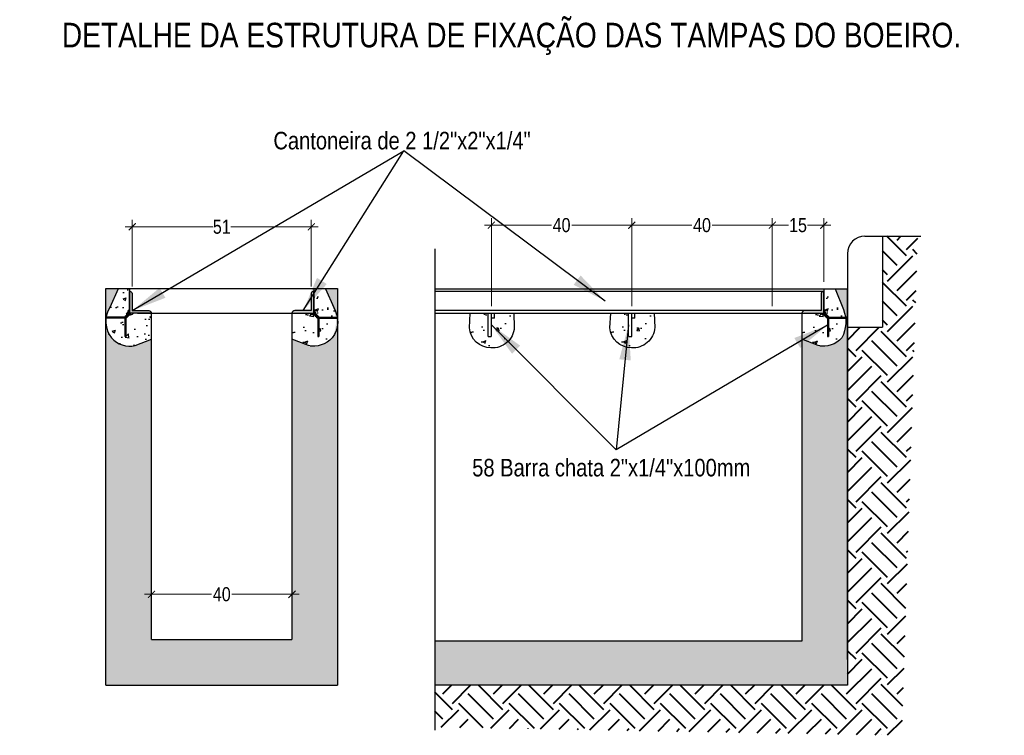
# Model space of a CAD drawing. Header units: metres. Extents: x 1291 to 1934, y 203 to 622.
# Tile 37 of 39: x 1912.32 to 1915.13, y 517.75 to 519.79. Entities that reach past the tile are written whole.
import ezdxf

# ---------------------------------------------------------------- set-up
doc = ezdxf.new("R2010")
doc.units = ezdxf.units.M
for name, color, linetype, lineweight in [('COTAS-1', 1, 'Continuous', 5), ('Paredes', 4, 'Continuous', 40), ('Texto', 7, 'Continuous', 9)]:
    doc.layers.add(name, color=color, linetype=linetype, lineweight=lineweight)
doc.layers.add('DRENAGEM PLUVIAL A CONST', color=4, linetype='Continuous')
doc.layers.add('LINHA FINA', color=1, linetype='Continuous')
doc.styles.add('ARIAL NARROW', font='ARIALN.TTF')
doc.styles.add('SIMPLEX', font='simplex.shx', dxfattribs={"oblique": 15, "height": 0.15})
doc.dimstyles.new('COTA 100', dxfattribs={"dimtxt": 0.15, "dimasz": 0.1, "dimexe": 0.1, "dimexo": 0.005, "dimgap": 0.025, "dimtad": 1, "dimzin": 1, "dimtxsty": 'SIMPLEX', "dimblk": 'OBLIQUE', "dimcen": 0.1, "dimdle": 0.1, "dimclrd": 1, "dimclre": 1, "dimclrt": 7, "dimadec": 0, "dimazin": 0, "dimtfac": 1, "dimtofl": 0, "dimtmove": 0, "dimatfit": 2, "dimfxl": 1, "dimarcsym": 1})
doc.dimstyles.new('Cts_020', dxfattribs={"dimtxt": 0.04, "dimasz": 0.02, "dimexe": 0.02, "dimexo": 0.02, "dimgap": 0.005, "dimtad": 0, "dimdec": 0, "dimlfac": 100, "dimzin": 4, "dimdsep": 46, "dimtxsty": 'ARIAL NARROW', "dimblk": 'ARCHTICK', "dimcen": 0.5, "dimdle": 0.02, "dimclrd": 256, "dimclre": 256, "dimclrt": 7, "dimaunit": 1, "dimadec": 3, "dimazin": 1, "dimtfac": 1, "dimtdec": 0, "dimtmove": 2, "dimatfit": 3, "dimldrblk": 'OPEN90', "dimfxl": 1, "dimtolj": 1, "dimtzin": 0, "dimlwd": -1, "dimlwe": -1, "dimarcsym": 0})
pattern_1 = [(90, (1482.47062982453, 167.421614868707), (-0.00125, 2.168404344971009e-19), [])]
pattern_2 = [(49.99999999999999, (1800.449408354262, 516.3549665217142), (0.09109233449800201, -0.007969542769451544), [0.009525, -0.104775]), (355, (1800.449408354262, 516.3549665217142), (-0.01762171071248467, 0.09552842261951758), [0.00762, -0.08382029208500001]), (100.4514447, (1800.456999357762, 516.3543023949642), (0.07347062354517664, 0.08755887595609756), [0.008095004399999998, -0.08904512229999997]), (46.18420000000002, (1800.449408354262, 516.3803665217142), (0.135539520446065, -0.02102116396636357), [0.01428749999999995, -0.1571624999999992]), (96.63555760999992, (1800.460703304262, 516.3786147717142), (0.1187020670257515, 0.1237130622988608), [0.01214251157, -0.13356780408]), (351.1841511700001, (1800.449408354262, 516.3803665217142), (0.1187020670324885, 0.1237130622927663), [0.011429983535, -0.12572986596]), (21, (1800.462108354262, 516.3740165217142), (0.07580719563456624, -0.05113259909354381), [0.009525, -0.104775]), (326.0000000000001, (1800.462108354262, 516.3740165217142), (0.03090101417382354, 0.09209398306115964), [0.00762, -0.08381999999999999]), (71.45144499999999, (1800.468425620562, 516.3697554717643), (0.1067082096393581, 0.04096138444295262), [0.008095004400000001, -0.0890449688]), (37.50000000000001, (1800.449408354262, 516.3549665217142), (0.001544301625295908, 0.04227751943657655), [0, -0.082804, 0, -0.08509, 0, -0.0841375]), (7.499999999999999, (1800.449408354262, 516.3549665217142), (0.03340983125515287, 0.05009028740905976), [0, -0.04851399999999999, 0, -0.080899, 0, -0.03206750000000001]), (327.5, (1800.421087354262, 516.3549665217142), (0.06779529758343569, -0.002864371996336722), [0, -0.03175, 0, -0.09906000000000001, 0, -0.131445]), (317.5, (1800.408387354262, 516.3549665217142), (0.07406459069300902, 0.01271324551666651), [0, -0.041275, 0, -0.065786, 0, -0.093345])]

# ---------------------------------------------------------------- blocks, each defined once
blk = doc.blocks.new('_ArchTick')
at = {"color": 0, "linetype": 'ByBlock', "const_width": 0.15}
blk.add_lwpolyline([(-0.5, -0.5), (0.5, 0.5)], dxfattribs=at)
blk = doc.blocks.new('*D277')
at = {"layer": 'COTAS-1', "transparency": 16777216}
for p, q in [((1914.466426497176, 518.9688529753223), (1914.466426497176, 519.2198197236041)), ((1914.613115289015, 519.038835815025), (1914.613115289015, 519.2198197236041)), ((1914.446426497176, 519.1998197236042), (1914.512697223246, 519.1998197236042)), ((1914.633115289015, 519.1998197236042), (1914.566844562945, 519.1998197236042))]:
    blk.add_line(p, q, dxfattribs=at)
at = {"layer": 'Defpoints', "color": 0, "transparency": 16777216}
for p in [(1914.466426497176, 519.1998197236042), (1914.613115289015, 519.018835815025), (1914.466426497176, 518.9488529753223)]:
    blk.add_point(p, dxfattribs=at)
at = {"layer": 'COTAS-1', "transparency": 16777216, "xscale": 0.02, "yscale": 0.02, "zscale": 0.02, "rotation": 180}
blk.add_blockref('_ArchTick', (1914.466426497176, 519.1998197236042), dxfattribs=at)
at = {"layer": 'COTAS-1', "transparency": 16777216, "xscale": 0.02, "yscale": 0.02, "zscale": 0.02}
blk.add_blockref('_ArchTick', (1914.613115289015, 519.1998197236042), dxfattribs=at)
at = {"layer": 'COTAS-1', "color": 7, "transparency": 16777216, "insert": (1914.539770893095, 519.1998197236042), "char_height": 0.04, "attachment_point": 5, "style": 'ARIAL NARROW'}
blk.add_mtext('\\A1;15', dxfattribs=at)
blk = doc.blocks.new('_Open90')
at = {"color": 0, "linetype": 'ByBlock', "lineweight": -2}
for p, q in [((0, 0), (-1, 0)), ((-0.5, 0.5), (0, 0)), ((0, 0), (-0.5, -0.5))]:
    blk.add_line(p, q, dxfattribs=at)
blk = doc.blocks.new('*D278')
at = {"layer": 'COTAS-1', "transparency": 16777216}
for p, q in [((1914.066426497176, 518.9688529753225), (1914.066426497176, 519.2198197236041)), ((1914.466426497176, 518.9688529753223), (1914.466426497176, 519.2198197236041)), ((1914.046426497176, 519.1998197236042), (1914.237333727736, 519.1998197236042)), ((1914.486426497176, 519.1998197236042), (1914.295519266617, 519.1998197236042))]:
    blk.add_line(p, q, dxfattribs=at)
at = {"layer": 'Defpoints', "color": 0, "transparency": 16777216}
for p in [(1914.066426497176, 519.1998197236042), (1914.066426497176, 518.9488529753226), (1914.466426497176, 518.9488529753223)]:
    blk.add_point(p, dxfattribs=at)
at = {"layer": 'COTAS-1', "transparency": 16777216, "xscale": 0.02, "yscale": 0.02, "zscale": 0.02, "rotation": 180}
blk.add_blockref('_ArchTick', (1914.066426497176, 519.1998197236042), dxfattribs=at)
at = {"layer": 'COTAS-1', "transparency": 16777216, "xscale": 0.02, "yscale": 0.02, "zscale": 0.02}
blk.add_blockref('_ArchTick', (1914.466426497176, 519.1998197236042), dxfattribs=at)
at = {"layer": 'COTAS-1', "color": 7, "transparency": 16777216, "insert": (1914.266426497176, 519.1998197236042), "char_height": 0.04, "attachment_point": 5, "style": 'ARIAL NARROW'}
blk.add_mtext('\\A1;40', dxfattribs=at)
blk = doc.blocks.new('*D279')
at = {"layer": 'COTAS-1', "transparency": 16777216}
for p, q in [((1913.666426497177, 518.968852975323), (1913.666426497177, 519.2198197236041)), ((1914.066426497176, 518.9688529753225), (1914.066426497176, 519.2198197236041)), ((1913.646426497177, 519.1998197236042), (1913.837333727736, 519.1998197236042)), ((1914.086426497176, 519.1998197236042), (1913.895519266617, 519.1998197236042))]:
    blk.add_line(p, q, dxfattribs=at)
at = {"layer": 'Defpoints', "color": 0, "transparency": 16777216}
for p in [(1913.666426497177, 519.1998197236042), (1913.666426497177, 518.948852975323), (1914.066426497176, 518.9488529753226)]:
    blk.add_point(p, dxfattribs=at)
at = {"layer": 'COTAS-1', "transparency": 16777216, "xscale": 0.02, "yscale": 0.02, "zscale": 0.02, "rotation": 180}
blk.add_blockref('_ArchTick', (1913.666426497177, 519.1998197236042), dxfattribs=at)
at = {"layer": 'COTAS-1', "transparency": 16777216, "xscale": 0.02, "yscale": 0.02, "zscale": 0.02}
blk.add_blockref('_ArchTick', (1914.066426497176, 519.1998197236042), dxfattribs=at)
at = {"layer": 'COTAS-1', "color": 7, "transparency": 16777216, "insert": (1913.866426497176, 519.1998197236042), "char_height": 0.04, "attachment_point": 5, "style": 'ARIAL NARROW'}
blk.add_mtext('\\A1;40', dxfattribs=at)
blk = doc.blocks.new('*D282')
at = {"layer": 'COTAS-1', "transparency": 16777216}
for p, q in [((1912.698602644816, 518.0390121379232), (1912.698602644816, 518.1680982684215)), ((1913.098602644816, 518.0390121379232), (1913.098602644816, 518.1680982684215)), ((1912.678602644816, 518.1480982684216), (1912.869509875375, 518.1480982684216)), ((1913.118602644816, 518.1480982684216), (1912.927695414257, 518.1480982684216))]:
    blk.add_line(p, q, dxfattribs=at)
at = {"layer": 'Defpoints', "color": 0, "transparency": 16777216}
for p in [(1913.098602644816, 518.1480982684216), (1912.698602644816, 518.0190121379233), (1913.098602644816, 518.0190121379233)]:
    blk.add_point(p, dxfattribs=at)
at = {"layer": 'COTAS-1', "transparency": 16777216, "xscale": 0.02, "yscale": 0.02, "zscale": 0.02, "rotation": 180}
blk.add_blockref('_ArchTick', (1912.698602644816, 518.1480982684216), dxfattribs=at)
at = {"layer": 'COTAS-1', "transparency": 16777216, "xscale": 0.02, "yscale": 0.02, "zscale": 0.02}
blk.add_blockref('_ArchTick', (1913.098602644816, 518.1480982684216), dxfattribs=at)
at = {"layer": 'COTAS-1', "color": 7, "transparency": 16777216, "insert": (1912.898602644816, 518.1480982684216), "char_height": 0.04, "attachment_point": 5, "style": 'ARIAL NARROW'}
blk.add_mtext('\\A1;40', dxfattribs=at)
blk = doc.blocks.new('*D266')
at = {"layer": 'COTAS-1', "transparency": 16777216}
for p, q in [((1912.643602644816, 519.0252729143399), (1912.643602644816, 519.215341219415)), ((1913.153602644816, 519.0252729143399), (1913.153602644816, 519.215341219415)), ((1912.623602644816, 519.195341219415), (1912.873275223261, 519.195341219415)), ((1913.173602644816, 519.195341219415), (1912.923930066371, 519.195341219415))]:
    blk.add_line(p, q, dxfattribs=at)
at = {"layer": 'Defpoints', "color": 0, "transparency": 16777216}
for p in [(1913.153602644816, 519.195341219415), (1912.643602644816, 519.0052729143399), (1913.153602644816, 519.0052729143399)]:
    blk.add_point(p, dxfattribs=at)
at = {"layer": 'COTAS-1', "transparency": 16777216, "xscale": 0.02, "yscale": 0.02, "zscale": 0.02, "rotation": 180}
blk.add_blockref('_ArchTick', (1912.643602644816, 519.195341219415), dxfattribs=at)
at = {"layer": 'COTAS-1', "transparency": 16777216, "xscale": 0.02, "yscale": 0.02, "zscale": 0.02}
blk.add_blockref('_ArchTick', (1913.153602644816, 519.195341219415), dxfattribs=at)
at = {"layer": 'COTAS-1', "color": 7, "transparency": 16777216, "insert": (1912.898602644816, 519.195341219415), "char_height": 0.04, "attachment_point": 5, "style": 'ARIAL NARROW'}
blk.add_mtext('\\A1;51', dxfattribs=at)
blk = doc.blocks.new('_OBLIQUE')
at = {"color": 0, "linetype": 'ByBlock'}
blk.add_line((-0.5, -0.5), (0.5, 0.5), dxfattribs=at)

msp = doc.modelspace()

# ---------------------------------------------------------------- hatches: boundary and pattern name
h = msp.add_hatch(color=256)
h.dxf.hatch_style = 1
edge = h.paths.add_edge_path()
edge.add_arc((1912.643603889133, 518.9255557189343), 0.07522191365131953, 148.1392334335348, 175.610220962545)
edge.add_line((1912.568602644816, 518.9313132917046), (1912.568602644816, 519.0190801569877))
edge.add_line((1912.568602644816, 519.0190801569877), (1912.603230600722, 519.0189063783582))
edge.add_line((1912.603230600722, 519.0189063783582), (1912.579715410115, 518.9652621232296))
edge = h.paths.add_edge_path()
edge.add_arc((1912.643603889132, 518.9255557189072), 0.07522191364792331, 184.3897790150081, 218.2603360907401)
edge.add_arc((1912.637700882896, 518.9265893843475), 0.07136686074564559, -138.151063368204, -78.38484209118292)
edge.add_line((1912.652069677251, 518.8566839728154), (1912.698599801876, 518.8747964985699))
edge.add_line((1912.698599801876, 518.8747964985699), (1912.698602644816, 518.0190121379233))
edge.add_line((1912.698602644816, 518.0190121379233), (1913.098602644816, 518.0190121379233))
edge.add_line((1913.098602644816, 518.0190121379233), (1913.098608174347, 518.8747616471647))
edge.add_line((1913.098608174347, 518.8747616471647), (1913.145138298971, 518.8566491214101))
edge.add_arc((1913.159507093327, 518.9265545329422), 0.0713668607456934, -101.6151579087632, -41.84893683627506)
edge.add_arc((1913.124647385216, 518.9247102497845), 0.09920988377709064, -27.47359754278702, 20.63473216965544)
edge.add_line((1913.217492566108, 518.9596727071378), (1913.193977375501, 519.0188715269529))
edge.add_line((1913.193977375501, 519.0188715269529), (1913.228625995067, 519.0188720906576))
edge.add_line((1913.228625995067, 519.0188720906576), (1913.228643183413, 517.8888693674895))
edge.add_line((1913.228643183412, 517.8888693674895), (1912.568602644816, 517.8888693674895))
edge.add_line((1912.568602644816, 517.8888693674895), (1912.568602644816, 518.9197981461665))
h = msp.add_hatch(color=256)
h.dxf.hatch_style = 1
edge = h.paths.add_edge_path()
edge.add_line((1913.506307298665, 518.0149421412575), (1913.507943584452, 517.8888693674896))
edge.add_line((1913.507943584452, 517.8888693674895), (1914.68065314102, 517.8888693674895))
edge.add_line((1914.68065314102, 517.8888693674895), (1914.680635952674, 519.0188720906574))
edge.add_line((1914.680635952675, 519.0188720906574), (1914.645987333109, 519.0188715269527))
edge.add_line((1914.645987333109, 519.0188715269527), (1914.669502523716, 518.9596727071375))
edge.add_arc((1914.576657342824, 518.9247102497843), 0.09920988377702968, 332.52640245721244, 380.6347321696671, ccw=False)
edge.add_arc((1914.611517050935, 518.9265545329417), 0.07136686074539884, 258.3848420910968, 318.151063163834, ccw=False)
edge.add_line((1914.597148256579, 518.8566491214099), (1914.550618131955, 518.8747616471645))
edge.add_line((1914.550618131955, 518.8747616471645), (1914.550648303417, 518.0149421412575))
edge.add_line((1914.550648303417, 518.0149421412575), (1913.506307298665, 518.0149421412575))
at = {"layer": 'DRENAGEM PLUVIAL A CONST', "linetype": 'Continuous'}
h = msp.add_hatch(dxfattribs=at)
h.set_pattern_fill('AR-CONC', color=256, scale=0.0005, style=0)
h.set_pattern_definition(pattern_2)
edge = h.paths.add_edge_path()
edge.add_line((1912.579715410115, 518.9652621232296), (1912.603230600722, 519.0189063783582))
edge.add_line((1912.603230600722, 519.0189063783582), (1912.636102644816, 519.0188706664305))
edge.add_line((1912.636102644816, 519.0188706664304), (1912.636102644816, 518.9488878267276))
edge.add_line((1912.636102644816, 518.9488878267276), (1912.698602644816, 518.9488878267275))
edge.add_line((1912.698602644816, 518.9488878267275), (1912.698599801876, 518.87479649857))
edge.add_line((1912.698599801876, 518.8747964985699), (1912.652069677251, 518.8566839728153))
edge.add_arc((1912.637700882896, 518.9265893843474), 0.07136686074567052, 221.8489368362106, 281.61515790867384, ccw=False)
edge.add_arc((1912.64360388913, 518.9255557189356), 0.07522191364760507, 148.139233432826, 218.2603363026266, ccw=False)
h = msp.add_hatch(dxfattribs=at)
h.set_pattern_fill('AR-CONC', color=256, scale=0.0005, style=0)
h.set_pattern_definition(pattern_2)
edge = h.paths.add_edge_path()
edge.add_line((1913.217489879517, 518.9652621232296), (1913.19397468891, 519.0189063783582))
edge.add_line((1913.19397468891, 519.0189063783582), (1913.161102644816, 519.0188706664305))
edge.add_line((1913.161102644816, 519.0188706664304), (1913.161102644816, 518.9488878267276))
edge.add_line((1913.161102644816, 518.9488878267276), (1913.098602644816, 518.9488878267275))
edge.add_line((1913.098602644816, 518.9488878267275), (1913.098605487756, 518.87479649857))
edge.add_line((1913.098605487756, 518.8747964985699), (1913.145135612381, 518.8566839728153))
edge.add_arc((1913.159504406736, 518.9265893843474), 0.07136686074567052, 258.3848420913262, 318.1510631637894)
edge.add_arc((1913.153601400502, 518.9255557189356), 0.07522191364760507, 321.7396636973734, 391.860766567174)
h = msp.add_hatch(dxfattribs=at)
h.set_pattern_fill('AR-CONC', color=256, scale=0.0005, style=0)
h.set_pattern_definition([(49.99999999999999, (1801.90142099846, 516.3549316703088), (0.09109233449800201, -0.007969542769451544), [0.009525, -0.104775]), (355, (1801.90142099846, 516.3549316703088), (-0.01762171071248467, 0.09552842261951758), [0.00762, -0.08382029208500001]), (100.4514447, (1801.90901200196, 516.3542675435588), (0.07347062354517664, 0.08755887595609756), [0.008095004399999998, -0.08904512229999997]), (46.18420000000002, (1801.90142099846, 516.3803316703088), (0.135539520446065, -0.02102116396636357), [0.01428749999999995, -0.1571624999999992]), (96.63555760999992, (1801.91271594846, 516.3785799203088), (0.1187020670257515, 0.1237130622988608), [0.01214251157, -0.13356780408]), (351.1841511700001, (1801.90142099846, 516.3803316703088), (0.1187020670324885, 0.1237130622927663), [0.011429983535, -0.12572986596]), (21, (1801.91412099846, 516.3739816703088), (0.07580719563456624, -0.05113259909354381), [0.009525, -0.104775]), (326.0000000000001, (1801.91412099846, 516.3739816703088), (0.03090101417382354, 0.09209398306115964), [0.00762, -0.08381999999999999]), (71.45144499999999, (1801.92043826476, 516.3697206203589), (0.1067082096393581, 0.04096138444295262), [0.008095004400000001, -0.0890449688]), (37.50000000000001, (1801.90142099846, 516.3549316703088), (0.001544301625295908, 0.04227751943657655), [0, -0.082804, 0, -0.08509, 0, -0.0841375]), (7.499999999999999, (1801.90142099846, 516.3549316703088), (0.03340983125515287, 0.05009028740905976), [0, -0.04851399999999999, 0, -0.080899, 0, -0.03206750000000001]), (327.5, (1801.87309999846, 516.3549316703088), (0.06779529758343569, -0.002864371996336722), [0, -0.03175, 0, -0.09906000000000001, 0, -0.131445]), (317.5, (1801.86039999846, 516.3549316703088), (0.07406459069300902, 0.01271324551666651), [0, -0.041275, 0, -0.065786, 0, -0.093345])])
edge = h.paths.add_edge_path()
edge.add_line((1914.669502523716, 518.9596727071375), (1914.645987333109, 519.0188715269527))
edge.add_line((1914.645987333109, 519.0188715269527), (1914.613115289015, 519.0188358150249))
edge.add_line((1914.613115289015, 519.018835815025), (1914.613115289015, 518.9488529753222))
edge.add_line((1914.613115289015, 518.9488529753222), (1914.550615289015, 518.9488529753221))
edge.add_line((1914.550615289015, 518.9488529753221), (1914.550618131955, 518.8747616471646))
edge.add_line((1914.550618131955, 518.8747616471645), (1914.597148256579, 518.8566491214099))
edge.add_arc((1914.611517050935, 518.926554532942), 0.07136686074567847, 258.3848420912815, 318.1510631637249)
edge.add_arc((1914.576657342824, 518.9247102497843), 0.09920988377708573, 332.5264024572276, 380.6347321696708)
at = {"layer": 'DRENAGEM PLUVIAL A CONST', "ltscale": 0.5}
h = msp.add_hatch(dxfattribs=at)
h.set_pattern_fill('ANSI31', color=256, scale=0.01, angle=45)
h.set_pattern_definition(pattern_1)
h.paths.add_polyline_path([(1912.640345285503, 518.9488878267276), (1912.625312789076, 518.9338553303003), (1912.625312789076, 518.8823590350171), (1912.622312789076, 518.8823590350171), (1912.622312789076, 518.9350979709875), (1912.569573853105, 518.9350979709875), (1912.569573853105, 518.9380979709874), (1912.621070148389, 518.9380979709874), (1912.636102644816, 518.9531304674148), (1912.636102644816, 518.9488878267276)])
h = msp.add_hatch(dxfattribs=at)
h.set_pattern_fill('ANSI31', color=256, scale=0.01, angle=45)
h.set_pattern_definition(pattern_1)
h.paths.add_polyline_path([(1913.156860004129, 518.9488878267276), (1913.171892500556, 518.9338553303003), (1913.171892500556, 518.8823590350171), (1913.174892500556, 518.8823590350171), (1913.174892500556, 518.9350979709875), (1913.227631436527, 518.9350979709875), (1913.227631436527, 518.9380979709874), (1913.176135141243, 518.9380979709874), (1913.161102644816, 518.9531304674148), (1913.161102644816, 518.9488878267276)])
h = msp.add_hatch(dxfattribs=at)
h.set_pattern_fill('ANSI31', color=256, scale=0.01, angle=45)
h.set_pattern_definition([(90, (1483.922642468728, 167.4215800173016), (-0.00125, 2.168404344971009e-19), [])])
h.paths.add_polyline_path([(1914.608872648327, 518.9488529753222), (1914.623905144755, 518.9338204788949), (1914.623905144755, 518.8823241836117), (1914.626905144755, 518.8823241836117), (1914.626905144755, 518.9350631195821), (1914.679644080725, 518.935063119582), (1914.679644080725, 518.938063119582), (1914.628147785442, 518.938063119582), (1914.613115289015, 518.9530956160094), (1914.613115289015, 518.9488529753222)])
at = {"layer": 'DRENAGEM PLUVIAL A CONST', "linetype": 'Continuous'}
h = msp.add_hatch(dxfattribs=at)
h.set_pattern_fill('AR-CONC', color=256, scale=0.0005, style=0)
h.set_pattern_definition([(49.99999999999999, (1800.957283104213, 516.3557203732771), (0.09109233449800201, -0.007969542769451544), [0.009525, -0.104775]), (355, (1800.957283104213, 516.3557203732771), (-0.01762171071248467, 0.09552842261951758), [0.00762, -0.08382029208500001]), (100.4514447, (1800.964874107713, 516.355056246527), (0.07347062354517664, 0.08755887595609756), [0.008095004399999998, -0.08904512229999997]), (46.18420000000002, (1800.957283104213, 516.3811203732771), (0.135539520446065, -0.02102116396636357), [0.01428749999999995, -0.1571624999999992]), (96.63555760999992, (1800.968578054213, 516.3793686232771), (0.1187020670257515, 0.1237130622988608), [0.01214251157, -0.13356780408]), (351.1841511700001, (1800.957283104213, 516.3811203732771), (0.1187020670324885, 0.1237130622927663), [0.011429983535, -0.12572986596]), (21, (1800.969983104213, 516.3747703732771), (0.07580719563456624, -0.05113259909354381), [0.009525, -0.104775]), (326.0000000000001, (1800.969983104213, 516.3747703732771), (0.03090101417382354, 0.09209398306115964), [0.00762, -0.08381999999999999]), (71.45144499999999, (1800.976300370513, 516.3705093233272), (0.1067082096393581, 0.04096138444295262), [0.008095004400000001, -0.0890449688]), (37.50000000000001, (1800.957283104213, 516.3557203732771), (0.001544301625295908, 0.04227751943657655), [0, -0.082804, 0, -0.08509, 0, -0.0841375]), (7.499999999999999, (1800.957283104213, 516.3557203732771), (0.03340983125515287, 0.05009028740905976), [0, -0.04851399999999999, 0, -0.080899, 0, -0.03206750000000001]), (327.5, (1800.928962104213, 516.3557203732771), (0.06779529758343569, -0.002864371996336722), [0, -0.03175, 0, -0.09906000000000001, 0, -0.131445]), (317.5, (1800.916262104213, 516.3557203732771), (0.07406459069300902, 0.01271324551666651), [0, -0.041275, 0, -0.065786, 0, -0.093345])])
edge = h.paths.add_edge_path()
edge.add_line((1913.730504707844, 518.9488529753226), (1913.675439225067, 518.9488529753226))
edge.add_line((1913.675439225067, 518.9488529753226), (1913.675384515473, 518.8823241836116))
edge.add_line((1913.675384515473, 518.8823241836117), (1913.657114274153, 518.8823241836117))
edge.add_line((1913.657114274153, 518.8823241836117), (1913.657004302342, 518.9488529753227))
edge.add_line((1913.657004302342, 518.9488529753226), (1913.606477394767, 518.9488529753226))
edge.add_line((1913.606477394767, 518.9488529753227), (1913.603961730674, 518.9076028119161))
edge.add_arc((1913.665621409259, 518.9121562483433), 0.06182758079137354, 184.2235052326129, 269.5917753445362)
edge.add_arc((1913.669515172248, 518.9125814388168), 0.0624019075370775, 266.0171790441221, 356.1656506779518)
edge.add_line((1913.731777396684, 518.908408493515), (1913.730504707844, 518.9488529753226))
h = msp.add_hatch(dxfattribs=at)
h.set_pattern_fill('AR-CONC', color=256, scale=0.0005, style=0)
h.set_pattern_definition([(49.99999999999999, (1801.357283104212, 516.3557203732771), (0.09109233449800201, -0.007969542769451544), [0.009525, -0.104775]), (355, (1801.357283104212, 516.3557203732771), (-0.01762171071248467, 0.09552842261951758), [0.00762, -0.08382029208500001]), (100.4514447, (1801.364874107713, 516.355056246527), (0.07347062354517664, 0.08755887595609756), [0.008095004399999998, -0.08904512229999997]), (46.18420000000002, (1801.357283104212, 516.3811203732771), (0.135539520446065, -0.02102116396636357), [0.01428749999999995, -0.1571624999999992]), (96.63555760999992, (1801.368578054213, 516.3793686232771), (0.1187020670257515, 0.1237130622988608), [0.01214251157, -0.13356780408]), (351.1841511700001, (1801.357283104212, 516.3811203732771), (0.1187020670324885, 0.1237130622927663), [0.011429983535, -0.12572986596]), (21, (1801.369983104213, 516.3747703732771), (0.07580719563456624, -0.05113259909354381), [0.009525, -0.104775]), (326.0000000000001, (1801.369983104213, 516.3747703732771), (0.03090101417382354, 0.09209398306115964), [0.00762, -0.08381999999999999]), (71.45144499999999, (1801.376300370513, 516.3705093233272), (0.1067082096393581, 0.04096138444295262), [0.008095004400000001, -0.0890449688]), (37.50000000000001, (1801.357283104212, 516.3557203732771), (0.001544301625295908, 0.04227751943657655), [0, -0.082804, 0, -0.08509, 0, -0.0841375]), (7.499999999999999, (1801.357283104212, 516.3557203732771), (0.03340983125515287, 0.05009028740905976), [0, -0.04851399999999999, 0, -0.080899, 0, -0.03206750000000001]), (327.5, (1801.328962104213, 516.3557203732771), (0.06779529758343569, -0.002864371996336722), [0, -0.03175, 0, -0.09906000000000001, 0, -0.131445]), (317.5, (1801.316262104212, 516.3557203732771), (0.07406459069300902, 0.01271324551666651), [0, -0.041275, 0, -0.065786, 0, -0.093345])])
edge = h.paths.add_edge_path()
edge.add_line((1914.130504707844, 518.9488529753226), (1914.075439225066, 518.9488529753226))
edge.add_line((1914.075439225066, 518.9488529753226), (1914.075384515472, 518.8823241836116))
edge.add_line((1914.075384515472, 518.8823241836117), (1914.057114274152, 518.8823241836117))
edge.add_line((1914.057114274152, 518.8823241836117), (1914.057004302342, 518.9488529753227))
edge.add_line((1914.057004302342, 518.9488529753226), (1914.006477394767, 518.9488529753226))
edge.add_line((1914.006477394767, 518.9488529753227), (1914.003961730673, 518.9076028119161))
edge.add_arc((1914.065621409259, 518.9121562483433), 0.06182758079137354, 184.2235052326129, 269.5917753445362)
edge.add_arc((1914.069515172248, 518.9125814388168), 0.0624019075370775, 266.0171790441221, 356.1656506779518)
edge.add_line((1914.131777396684, 518.908408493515), (1914.130504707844, 518.9488529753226))
at = {"layer": 'LINHA FINA'}
h = msp.add_hatch(color=256, dxfattribs=at)
h.dxf.hatch_style = 1
edge = h.paths.add_edge_path()
edge.add_arc((1912.635989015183, 519.0035915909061), 0.007797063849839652, 372.4528108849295, 449.1649768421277, ccw=False)
edge.add_line((1912.643602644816, 519.0052729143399), (1912.643602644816, 518.9563878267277))
edge.add_line((1912.643602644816, 518.9563878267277), (1912.690575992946, 518.9563878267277))
edge.add_arc((1912.690603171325, 518.9483717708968), 0.008016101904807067, 363.69110614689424, 450.1942601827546, ccw=False)
edge.add_line((1912.698602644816, 518.9488878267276), (1912.636102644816, 518.9488878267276))
edge.add_line((1912.636102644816, 518.9488878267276), (1912.636102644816, 519.0113878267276))
h = msp.add_hatch(color=256, dxfattribs=at)
h.dxf.hatch_style = 1
edge = h.paths.add_edge_path()
edge.add_arc((1913.161216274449, 519.0035915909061), 0.007797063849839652, 90.83502315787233, 167.5471891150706)
edge.add_line((1913.153602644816, 519.0052729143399), (1913.153602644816, 518.9563878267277))
edge.add_line((1913.153602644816, 518.9563878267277), (1913.106629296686, 518.9563878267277))
edge.add_arc((1913.106602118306, 518.9483717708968), 0.008016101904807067, 89.8057398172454, 176.3088938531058)
edge.add_line((1913.098602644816, 518.9488878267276), (1913.161102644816, 518.9488878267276))
edge.add_line((1913.161102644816, 518.9488878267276), (1913.161102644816, 519.0113878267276))
h = msp.add_hatch(color=256, dxfattribs=at)
h.dxf.hatch_style = 1
edge = h.paths.add_edge_path()
edge.add_arc((1914.613228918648, 519.0035567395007), 0.007797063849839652, 90.83502315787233, 167.5471891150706)
edge.add_line((1914.605615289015, 519.0052380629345), (1914.605615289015, 518.9563529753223))
edge.add_line((1914.605615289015, 518.9563529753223), (1914.558641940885, 518.9563529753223))
edge.add_arc((1914.558614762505, 518.9483369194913), 0.008016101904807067, 89.8057398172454, 176.3088938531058)
edge.add_line((1914.550615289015, 518.9488529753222), (1914.613115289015, 518.9488529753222))
edge.add_line((1914.613115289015, 518.9488529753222), (1914.613115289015, 519.0113529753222))
at = {"layer": 'Paredes', "true_color": 0x939598}
h = msp.add_hatch(dxfattribs=at)
h.set_pattern_fill('EARTH', color=252, scale=0.01599999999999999, angle=45)
h.set_pattern_definition([(45, (-5720.668013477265, -2385.156418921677), (0, 0.1436840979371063), [0.1015999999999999, -0.1015999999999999]), (45, (-5720.69495424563, -2385.129478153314), (0, 0.1436840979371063), [0.1015999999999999, -0.1015999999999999]), (45, (-5720.721895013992, -2385.10253738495), (0, 0.1436840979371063), [0.1015999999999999, -0.1015999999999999]), (135, (-5720.721895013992, -2385.084576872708), (-0.1436840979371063, 0), [0.1015999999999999, -0.1015999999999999]), (135, (-5720.69495424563, -2385.057636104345), (-0.1436840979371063, 0), [0.1015999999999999, -0.1015999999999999]), (135, (-5720.668013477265, -2385.030695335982), (-0.1436840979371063, 0), [0.1015999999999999, -0.1015999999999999])])
h.paths.add_polyline_path([(1913.505694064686, 517.8888693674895), (1913.505694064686, 517.7698186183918), (1914.835634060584, 517.7463296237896), (1914.881062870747, 519.1686194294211), (1914.780635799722, 519.1686190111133), (1914.780635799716, 518.9089627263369), (1914.680635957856, 518.9089630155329), (1914.68065314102, 517.8888681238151)])

# ---------------------------------------------------------------- linework, layer by layer
at = {"color": 7}
for p, q in [((1914.730613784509, 519.1686190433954), (1914.780635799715, 519.1686190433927)), ((1914.780635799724, 519.1686194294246), (1914.889698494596, 519.1686194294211)), ((1914.780635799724, 519.1686190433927), (1914.780635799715, 518.9089626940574)), ((1914.680591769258, 519.1185970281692), (1914.680635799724, 518.9089626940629)), ((1912.568602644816, 517.8888693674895), (1912.568602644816, 519.0190801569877)), ((1913.228602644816, 519.0190801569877), (1913.228602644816, 517.8888693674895)), ((1913.505694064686, 519.0188529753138), (1914.680635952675, 519.0188720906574)), ((1914.68065314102, 517.9623748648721), (1914.680635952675, 519.0188720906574)), ((1914.780635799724, 519.0185529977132), (1914.780635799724, 519.0185529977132)), ((1912.698602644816, 518.0190121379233), (1912.698602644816, 518.9488878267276)), ((1913.098602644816, 518.9488878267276), (1913.098602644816, 518.0190121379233)), ((1913.505695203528, 518.948852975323), (1914.593094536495, 518.948852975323)), ((1914.680635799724, 518.9089626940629), (1914.780635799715, 518.9089626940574))]:
    msp.add_line(p, q, dxfattribs=at)
for p, q in [((1913.505694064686, 519.1326055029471), (1913.505694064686, 517.7609352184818)), ((1912.568602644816, 519.0190801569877), (1912.698602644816, 519.0190801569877)), ((1912.578641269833, 519.0190801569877), (1913.228602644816, 519.0190801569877)), ((1912.636102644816, 519.0188706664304), (1912.636102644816, 518.9488878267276)), ((1913.161102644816, 519.0188706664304), (1913.161102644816, 518.9488878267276)), ((1914.613115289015, 519.0113878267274), (1913.505694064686, 519.0113878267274)), ((1914.613115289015, 519.018835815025), (1914.613115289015, 518.9488529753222)), ((1914.680612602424, 519.0188720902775), (1914.680612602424, 517.8888681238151)), ((1912.636102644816, 518.9531304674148), (1912.621070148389, 518.9380979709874)), ((1913.161102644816, 518.9531304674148), (1913.176135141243, 518.9380979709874)), ((1914.558641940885, 518.9563529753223), (1913.505694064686, 518.9563529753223)), ((1914.613115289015, 518.9530956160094), (1914.628147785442, 518.938063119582)), ((1912.621070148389, 518.9380979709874), (1912.569573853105, 518.9380979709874)), ((1912.569573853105, 518.9380979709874), (1912.569573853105, 518.9350979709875)), ((1912.622312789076, 518.9350979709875), (1912.569573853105, 518.9350979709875)), ((1912.622312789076, 518.9350979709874), (1912.622312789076, 518.8823590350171)), ((1912.640345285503, 518.9488878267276), (1912.625312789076, 518.9338553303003)), ((1912.625312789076, 518.9338553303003), (1912.625312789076, 518.8823590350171)), ((1912.658602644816, 518.9488878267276), (1913.138602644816, 518.9488878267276)), ((1913.156860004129, 518.9488878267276), (1913.171892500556, 518.9338553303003)), ((1913.171892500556, 518.9338553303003), (1913.171892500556, 518.8823590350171)), ((1913.174892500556, 518.9350979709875), (1913.227631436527, 518.9350979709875)), ((1913.174892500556, 518.9350979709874), (1913.174892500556, 518.8823590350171)), ((1913.176135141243, 518.9380979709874), (1913.227631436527, 518.9380979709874)), ((1913.227631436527, 518.9380979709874), (1913.227631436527, 518.9350979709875)), ((1913.657114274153, 518.8823241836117), (1913.657114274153, 518.9488529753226)), ((1913.666426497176, 518.8823590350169), (1913.666426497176, 518.948852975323)), ((1913.666426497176, 518.8823590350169), (1913.666426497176, 518.9488529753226)), ((1913.675384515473, 518.9350631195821), (1913.666426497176, 518.9350631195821)), ((1913.675384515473, 518.935063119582), (1913.675384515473, 518.9488529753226)), ((1914.057114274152, 518.8823241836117), (1914.057114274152, 518.9488529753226)), ((1914.066426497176, 518.8823590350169), (1914.066426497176, 518.9488529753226)), ((1914.075384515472, 518.9350631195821), (1914.066426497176, 518.9350631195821)), ((1914.075384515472, 518.935063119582), (1914.075384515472, 518.9488529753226)), ((1914.55061260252, 518.9488529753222), (1914.550648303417, 518.0149421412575)), ((1914.608872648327, 518.9488529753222), (1914.623905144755, 518.9338204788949)), ((1914.623905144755, 518.9338204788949), (1914.623905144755, 518.8823241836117)), ((1914.626905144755, 518.9350631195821), (1914.679644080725, 518.9350631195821)), ((1914.626905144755, 518.935063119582), (1914.626905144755, 518.8823241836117)), ((1914.628147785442, 518.938063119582), (1914.679644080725, 518.938063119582)), ((1914.679644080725, 518.938063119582), (1914.679644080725, 518.935063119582)), ((1912.625312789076, 518.8823590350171), (1912.622312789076, 518.8823590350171)), ((1913.171892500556, 518.8823590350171), (1913.174892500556, 518.8823590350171)), ((1913.657114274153, 518.8823241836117), (1913.666249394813, 518.8823241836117)), ((1914.057114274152, 518.8823241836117), (1914.066249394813, 518.8823241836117)), ((1914.623905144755, 518.8823241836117), (1914.626905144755, 518.8823241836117)), ((1912.698602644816, 518.0190121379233), (1913.098602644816, 518.0190121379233)), ((1914.550648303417, 518.0149421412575), (1913.505694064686, 518.0149421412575)), ((1912.568602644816, 517.8888693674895), (1913.228602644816, 517.8888693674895)), ((1914.68065314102, 517.8888693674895), (1913.505694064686, 517.8888693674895))]:
    msp.add_line(p, q)
for points in [[(1912.603230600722, 519.0189063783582), (1912.579715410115, 518.9652621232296, 0.3158798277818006), (1912.584539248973, 518.8789756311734, 0.2668562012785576), (1912.652069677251, 518.8566839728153), (1912.698599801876, 518.8747964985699)], [(1912.690575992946, 518.9563878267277, -0.3964487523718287), (1912.698602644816, 518.9488878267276), (1912.636102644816, 518.9488878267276), (1912.636102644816, 519.0113878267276, -0.3478071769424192), (1912.643602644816, 519.0052729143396), (1912.643602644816, 518.9563878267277), (1912.690575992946, 518.9563878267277)], [(1913.106629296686, 518.9563878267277, 0.3964487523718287), (1913.098602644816, 518.9488878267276), (1913.161102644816, 518.9488878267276), (1913.161102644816, 519.0113878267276, 0.3478071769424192), (1913.153602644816, 519.0052729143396), (1913.153602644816, 518.9563878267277), (1913.106629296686, 518.9563878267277)], [(1913.19397468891, 519.0189063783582), (1913.217489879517, 518.9652621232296, -0.3158798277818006), (1913.212666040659, 518.8789756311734, -0.2668562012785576), (1913.145135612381, 518.8566839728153), (1913.098605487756, 518.8747964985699)], [(1914.558641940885, 518.9563529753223, 0.3964487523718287), (1914.550615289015, 518.9488529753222), (1914.613115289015, 518.9488529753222), (1914.613115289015, 519.0113529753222, 0.3478071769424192), (1914.605615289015, 519.0052380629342), (1914.605615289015, 518.9563529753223), (1914.558641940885, 518.9563529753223)], [(1914.645987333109, 519.0188715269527), (1914.669502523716, 518.9596727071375, -0.2130506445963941), (1914.664678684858, 518.8789407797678, -0.2668562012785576), (1914.597148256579, 518.8566491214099), (1914.550618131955, 518.8747616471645)], [(1912.631258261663, 518.9482860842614, -0.2630869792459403), (1912.636102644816, 518.9596782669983)], [(1913.165947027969, 518.9482860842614, 0.2630869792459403), (1913.161102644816, 518.9596782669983)], [(1914.617959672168, 518.948251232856, 0.2630869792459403), (1914.613115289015, 518.9596434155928)], [(1912.63550090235, 518.9440434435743, 0.2630869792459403), (1912.646893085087, 518.9488878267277)], [(1913.161704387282, 518.9440434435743, -0.2630869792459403), (1913.150312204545, 518.9488878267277)], [(1913.730504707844, 518.9488529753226), (1913.731777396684, 518.908408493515, -0.4149727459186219), (1913.665180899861, 518.8503302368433, -0.3907297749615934), (1913.603961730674, 518.9076028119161), (1913.606477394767, 518.9488529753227)], [(1914.130504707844, 518.9488529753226), (1914.131777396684, 518.908408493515, -0.4149727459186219), (1914.065180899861, 518.8503302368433, -0.3907297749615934), (1914.003961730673, 518.9076028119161), (1914.006477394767, 518.9488529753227)], [(1914.613717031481, 518.9440085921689, -0.2630869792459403), (1914.602324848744, 518.9488529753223)]]:
    msp.add_lwpolyline(points, format="xyb")
msp.add_arc((1914.730613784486, 519.1185970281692), 0.05002201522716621, 90, 180, dxfattribs=at)

# ---------------------------------------------------------------- texts
at = {"layer": 'Texto', "color": 7, "attachment_point": 5, "style": 'ARIAL NARROW'}
for s, insert, char_height in [('{\\fArial Narrow|b0|i0|c0|p34;\\C0;DETALHE DA ESTRUTURA DE FIXAÇÃO DAS TAMPAS DO BOEIRO\\fSwis721 Cn BT|b0|i0|c0|p34;.  }', (1913.723876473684, 519.7307664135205), 0.06999999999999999), ('{\\fArial Narrow|b0|i0|c0|p34;\\C0;Cantoneira de 2 1/2"x2"x1/4"\\fSwis721 Cn BT|b0|i0|c0|p34;  }', (1913.412094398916, 519.4405432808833), 0.05), ('{\\fArial Narrow|b0|i0|c0|p34;\\C0;58 Barra chata 2"x1/4"x100mm\\fSwis721 Cn BT|b0|i0|c0|p34;  }', (1914.007917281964, 518.5086915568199), 0.05)]:
    msp.add_mtext(s, dxfattribs=dict(at, insert=insert, char_height=char_height))

# ---------------------------------------------------------------- dimensions: what is measured, and where the dimension line sits
at = {"layer": 'COTAS-1'}
for base, p1, p2, picture, middle in [((1913.153602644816, 519.195341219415), (1912.643602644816, 519.0052729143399), (1913.153602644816, 519.0052729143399), '*D266', (1912.898602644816, 519.195341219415)), ((1913.666426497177, 519.1998197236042), (1914.066426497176, 518.9488529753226), (1913.666426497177, 518.948852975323), '*D279', (1913.866426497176, 519.1998197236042)), ((1914.066426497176, 519.1998197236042), (1914.466426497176, 518.9488529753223), (1914.066426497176, 518.9488529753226), '*D278', (1914.266426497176, 519.1998197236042)), ((1913.098602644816, 518.1480982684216), (1912.698602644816, 518.0190121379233), (1913.098602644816, 518.0190121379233), '*D282', (1912.898602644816, 518.1480982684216))]:
    dim = msp.add_linear_dim(base=base, p1=p1, p2=p2, dimstyle='Cts_020', override={"dimblk": 'ArchTick'}, dxfattribs=at)
    dim.commit()
    dim.dimension.update_dxf_attribs({"geometry": picture, "text_midpoint": middle})
dim = msp.add_linear_dim(base=(1914.466426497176, 519.1998197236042), p1=(1914.613115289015, 519.018835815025), p2=(1914.466426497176, 518.9488529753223), dimstyle='Cts_020', override={"dimblk": 'ArchTick'}, dxfattribs=at)
dim.commit()
dim.dimension.update_dxf_attribs({"geometry": '*D277', "text_midpoint": (1914.539770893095, 519.1998197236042), "dimtype": 160})

# ---------------------------------------------------------------- leaders
for points in [[(1912.643602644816, 518.9563878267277), (1913.417009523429, 519.4118536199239)], [(1913.130462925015, 518.9563878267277), (1913.417009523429, 519.4118536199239)], [(1913.990840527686, 518.9835161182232), (1913.417009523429, 519.4118536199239)], [(1913.666426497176, 518.9156060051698), (1914.021690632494, 518.5602525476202)], [(1914.057114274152, 518.9155885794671), (1914.021690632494, 518.5602525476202)], [(1914.623905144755, 518.9150783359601), (1914.021690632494, 518.5602525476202)]]:
    msp.add_leader(points, dimstyle='COTA 100', override={"dimgap": 0.015, "dimtad": 0})

doc.saveas('drawing.dxf')
